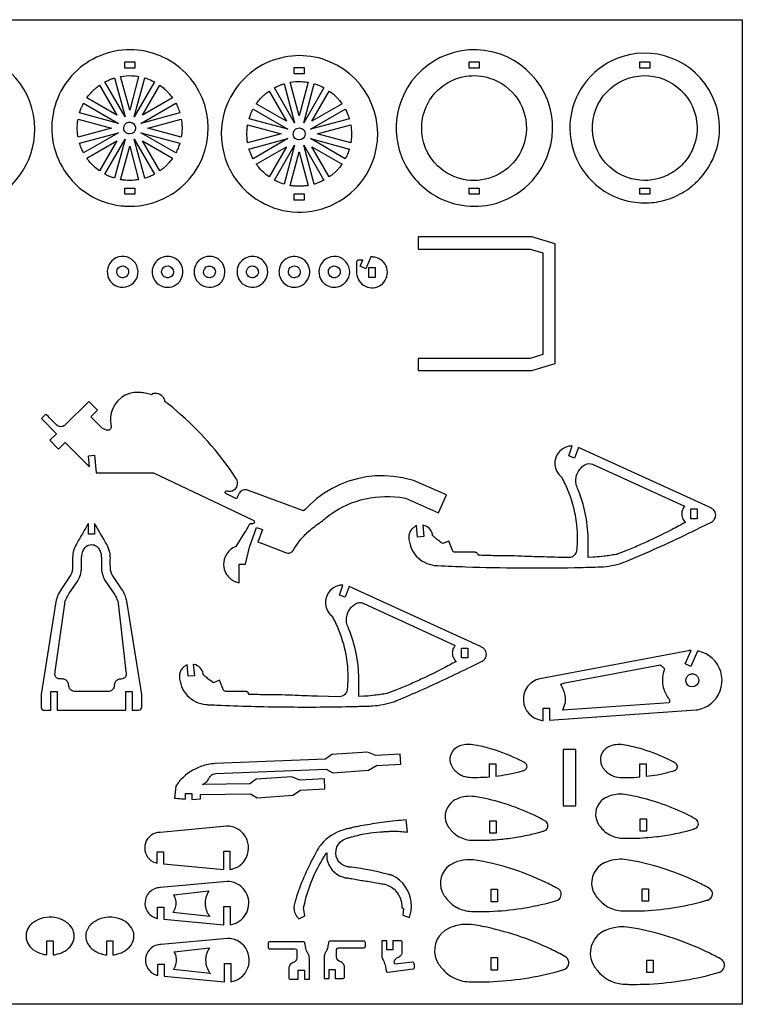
# Model space of a CAD drawing. Extents: x 1.7 to 38, y 13.6 to 33.3.
# Tile 3 of 3: x 23.6 to 38, y 13.6 to 33.3. Entities that reach past the tile are written whole.
import ezdxf

# ---------------------------------------------------------------- set-up
doc = ezdxf.new("R2010")
doc.units = 0
doc.header["$MEASUREMENT"] = 0
doc.layers.get('0').update_dxf_attribs({"linetype": 'CONTINUOUS'})
doc.layers.add('SECTIONCUTEDGES', color=18, linetype='CONTINUOUS')

msp = doc.modelspace()

# ---------------------------------------------------------------- linework, layer by layer
msp.add_lwpolyline([(37.991, 13.618), (1.737, 13.618), (1.737, 33.269), (37.991, 33.269)], close=True)
at = {"layer": 'SECTIONCUTEDGES'}
for points in [[(21.037, 30.171, 0.325322), (22.784, 29.598, 0.325497), (23.865, 31.084, 0.371858), (22.532, 32.629, 0.371962), (20.809, 31.535, 0.115164), (20.764, 30.826, 0.115322)], [(25.771, 29.546, 0.112364), (26.443, 29.7, 0.210055), (27.259, 30.655, 0.414116), (26.216, 32.602, 0.414311), (24.269, 31.559, 0.221929), (24.459, 30.25, 0.222236), (25.583, 29.556, 0.015157), (25.674, 29.548, 0.014233)], [(31.676, 29.879, 0.206957), (32.873, 29.563, 0.283205), (34.124, 30.62, 0.410681), (33.145, 32.585, 0.410721), (31.169, 31.629, 0.157062), (31.14, 30.673, 0.156826)], [(28.128, 29.808, 0.254136), (29.584, 29.49, 0.254134), (30.644, 30.538, 0.414116), (29.6, 32.485, 0.414311), (27.654, 31.441, 0.14489), (27.649, 30.555, 0.144775)], [(35.233, 29.85, 0.096009), (35.754, 29.641, 0.068853), (36.179, 29.619, 0.067711), (36.554, 29.703, 0.064759), (36.909, 29.89, 0.042288), (37.094, 30.045, 0.076087), (37.365, 30.412, 0.210202), (37.449, 31.611, 0.404304), (35.584, 32.529, 0.290152), (34.56, 31.302, 0.289788)], [(25.665, 31.331), (25.262, 32.027, -0.012176), (25.35, 32.069, -0.019565), (25.406, 32.092, -0.009363), (25.431, 32.1, 0.003121), (25.456, 32.108)], [(25.758, 31.467), (25.578, 32.137, -0.057699), (25.802, 32.151, -0.024823), (25.937, 32.137)], [(25.851, 31.331), (26.059, 32.109, 0.006199), (26.064, 32.108, -0.0186), (26.068, 32.106), (26.165, 32.071, -0.018388), (26.209, 32.05, 0.006129), (26.253, 32.028)], [(29.142, 31.35), (28.963, 32.02, -0.057699), (29.187, 32.034, -0.024823), (29.322, 32.02)], [(31.912, 30.349, -0.211285), (31.589, 31.13, -0.111358), (31.702, 31.583, -0.08886), (31.917, 31.868, -0.085912), (32.227, 32.07, -0.063127), (32.471, 32.14, -0.114379), (32.945, 32.105, -0.173245), (33.506, 31.683, -0.172762), (33.674, 31, -0.286521), (32.996, 30.125, -0.286207)], [(36.726, 30.316, -0.083314), (36.423, 30.133, -0.158081), (35.78, 30.094, -0.418063), (35.032, 31.38, -0.417665), (36.328, 32.113, -0.195857), (36.949, 31.627, -0.195502), (37.055, 30.845, -0.076037), (36.93, 30.553, -0.077055)], [(24.902, 31.708, -0.014778), (24.964, 31.786, -0.028539), (25.035, 31.863, -0.018438), (25.08, 31.902, -0.011345), (25.156, 31.962), (25.503, 31.361)], [(26.012, 31.361), (26.359, 31.962, 0.006303), (26.392, 31.938, -0.01891), (26.424, 31.914, -0.017187), (26.462, 31.88, -0.012321), (26.513, 31.83, -0.018926), (26.554, 31.783, -0.012469), (26.613, 31.708)], [(28.287, 31.591, -0.014778), (28.348, 31.669, -0.028539), (28.42, 31.746, -0.018438), (28.465, 31.785, -0.011345), (28.541, 31.845), (28.887, 31.244)], [(29.049, 31.214), (28.647, 31.91, -0.012176), (28.735, 31.952, -0.019565), (28.791, 31.975, -0.009363), (28.816, 31.983, 0.003121), (28.841, 31.991)], [(29.235, 31.214), (29.444, 31.992, 0.006199), (29.448, 31.99, -0.0186), (29.453, 31.989), (29.55, 31.954, -0.018388), (29.594, 31.933, 0.006129), (29.638, 31.911)], [(29.397, 31.244), (29.744, 31.845, 0.006303), (29.776, 31.821, -0.01891), (29.808, 31.797, -0.017187), (29.847, 31.763, -0.012321), (29.897, 31.713, -0.018926), (29.939, 31.666, -0.012469), (29.998, 31.591)], [(24.756, 31.408, -0.012918), (24.784, 31.488, -0.018758), (24.807, 31.542, -0.010898), (24.821, 31.572, 0.003632), (24.836, 31.602), (25.533, 31.199)], [(25.982, 31.199), (26.679, 31.602, -0.026072), (26.719, 31.518, -0.02074), (26.759, 31.408)], [(28.141, 31.29, -0.012918), (28.169, 31.371, -0.018758), (28.191, 31.425, -0.010898), (28.206, 31.455, 0.003632), (28.221, 31.485), (28.918, 31.082)], [(29.367, 31.082), (30.063, 31.485, -0.026072), (30.103, 31.401, -0.020703), (30.144, 31.291)], [(24.727, 30.927, 0.006429), (24.721, 30.964, -0.01929), (24.716, 31.001), (24.711, 31.107), (24.716, 31.212, -0.018896), (24.721, 31.249, 0.006298), (24.727, 31.286), (25.397, 31.107)], [(26.118, 31.107), (26.788, 31.286, -0.035509), (26.803, 31.121, -0.037792), (26.794, 30.966, -0.007975), (26.791, 30.947, 0.002658), (26.788, 30.927)], [(25.803, 30.997, -0.781821), (25.666, 31.182, -0.781093), (25.874, 31.083, -0.122906), (25.849, 31.031, -0.122447)], [(28.112, 30.81, 0.006429), (28.106, 30.847, -0.01929), (28.101, 30.884), (28.095, 30.989), (28.101, 31.095, -0.018896), (28.106, 31.132, 0.006298), (28.112, 31.169), (28.782, 30.989)], [(29.187, 30.879, -0.385134), (29.037, 30.933, -0.384041), (29.076, 31.088, -0.445044), (29.247, 31.045, -0.443903)], [(29.503, 30.989), (30.172, 31.169, -0.035509), (30.187, 31.004, -0.037792), (30.179, 30.849, -0.007975), (30.176, 30.829, 0.002658), (30.173, 30.81)], [(24.837, 30.611, -0.020623), (24.776, 30.744, -0.019978), (24.758, 30.796, -0.019766), (24.756, 30.8, 0.006588), (24.755, 30.805), (25.533, 31.014)], [(25.262, 30.185), (25.665, 30.882), (25.456, 30.105, -0.012234), (25.378, 30.132, -0.017991), (25.326, 30.154, -0.010478), (25.294, 30.169, 0.003492)], [(26.059, 30.104), (25.851, 30.882), (26.253, 30.185, 0.006248), (26.209, 30.163, -0.018746), (26.165, 30.142), (26.068, 30.107, -0.018599), (26.064, 30.105, 0.006199)], [(25.982, 31.014), (26.759, 30.805, -0.023422), (26.724, 30.708, -0.022807), (26.679, 30.611)], [(28.221, 30.494, -0.020623), (28.161, 30.627, -0.019978), (28.142, 30.679, -0.019766), (28.141, 30.683, 0.006588), (28.14, 30.688), (28.918, 30.896)], [(29.367, 30.896), (30.144, 30.688, -0.023422), (30.109, 30.591, -0.022807), (30.063, 30.494)], [(24.902, 30.505), (25.503, 30.852), (25.156, 30.251, -0.024397), (25.05, 30.337, -0.042082), (24.943, 30.451, -0.010889), (24.922, 30.478, 0.00363)], [(25.578, 30.076), (25.758, 30.746), (25.937, 30.076, -0.013089), (25.846, 30.065, -0.036535), (25.706, 30.062, -0.015577), (25.649, 30.066, -0.012352)], [(26.359, 30.251), (26.012, 30.852), (26.613, 30.505, -0.014529), (26.545, 30.418, -0.022653), (26.498, 30.366), (26.424, 30.299, -0.018394), (26.392, 30.275, 0.006131)], [(28.541, 30.134, -0.024397), (28.434, 30.22, -0.042082), (28.327, 30.334, -0.010889), (28.307, 30.36, 0.00363), (28.287, 30.388), (28.887, 30.734)], [(28.647, 30.068), (29.049, 30.765), (28.841, 29.988, -0.012234), (28.763, 30.015, -0.017991), (28.711, 30.036, -0.010478), (28.679, 30.052, 0.003492)], [(29.444, 29.987), (29.235, 30.765), (29.638, 30.068, 0.006248), (29.594, 30.046, -0.018746), (29.55, 30.025), (29.453, 29.989, -0.018599), (29.448, 29.988, 0.006199)], [(29.744, 30.134), (29.397, 30.734), (29.998, 30.388, -0.014529), (29.93, 30.301, -0.022653), (29.882, 30.249), (29.808, 30.182, -0.018394), (29.777, 30.157, 0.006131)], [(28.963, 29.959), (29.142, 30.629), (29.322, 29.959, -0.013089), (29.23, 29.948, -0.036535), (29.09, 29.945, -0.015577), (29.034, 29.949, -0.012352)], [(25.422, 27.999, 0.865068), (25.873, 28.408, 0.86425), (25.324, 28.145, 0.072818), (25.362, 28.065, 0.072347)], [(26.33, 27.99, 0.318391), (26.686, 27.981, 0.317954), (26.813, 28.314, 0.517503), (26.343, 28.492, 0.517001)], [(27.156, 27.999, 0.74091), (27.647, 28.325, 0.740811), (27.058, 28.328, 0.14889), (27.057, 28.149, 0.148825)], [(28.013, 27.999, 0.331799), (28.38, 27.981, 0.331521), (28.502, 28.328, 0.502041), (28.037, 28.492, 0.501728)], [(28.874, 27.982, 0.63423), (29.352, 28.266, 0.633992), (28.828, 28.454, 0.223996), (28.74, 28.207, 0.223818)], [(29.659, 27.99, 0.166963), (29.841, 27.929, 0.218695), (30.08, 28.041, 0.177291), (30.151, 28.233, 0.171132), (30.08, 28.432, 0.189397), (29.891, 28.541, 0.183559), (29.671, 28.492, 0.164151), (29.554, 28.342, 0.158029), (29.549, 28.145, 0.081931), (29.589, 28.062, 0.075339)], [(30.575, 28.534), (30.473, 28.3), (30.358, 28.35), (30.412, 28.473), (30.322, 28.473, 0.146455), (30.305, 28.465, 0.196282), (30.289, 28.427), (30.289, 28.211, 0.597776), (30.779, 27.979, 0.597766), (30.702, 28.516, 0.052723), (30.645, 28.53, 0.044487)], [(25.582, 28.124, -0.127868), (25.529, 28.159, -0.137935), (25.502, 28.213, -0.320239), (25.56, 28.339, -0.324958), (25.697, 28.324, -0.217691), (25.736, 28.233, -0.220677), (25.693, 28.145, -0.140127), (25.63, 28.119, -0.112138)], [(26.485, 28.122, -0.15519), (26.421, 28.165, -0.312546), (26.413, 28.298, -0.392669), (26.567, 28.342, -0.389755), (26.624, 28.191, -0.204093), (26.561, 28.128, -0.136251), (26.491, 28.121, -0.015884), (26.488, 28.121, -0.015468)], [(27.277, 28.145, -0.389326), (27.256, 28.305, -0.393682), (27.413, 28.338, -0.425563), (27.45, 28.173, -0.30245), (27.328, 28.121, -0.064927), (27.301, 28.13, -0.063676)], [(28.098, 28.196, -0.275396), (28.118, 28.313, -0.267762), (28.233, 28.353, -0.183622), (28.301, 28.31, -0.175376), (28.327, 28.23, -0.249087), (28.272, 28.137, -0.472136)], [(29.005, 28.126, -0.160814), (28.948, 28.171, -0.156528), (28.928, 28.243, -0.261047), (28.986, 28.339, -0.251161), (29.102, 28.341, -0.13635), (29.145, 28.301, -0.240204), (29.155, 28.191, -0.195756), (29.094, 28.128, -0.192418)], [(29.802, 28.126, -0.355945), (29.726, 28.254, -0.188687), (29.768, 28.328, -0.315158), (29.904, 28.337, -0.316961), (29.959, 28.213, -0.219082), (29.901, 28.133, -0.217765)], [(24.165, 24.876), (24.34, 24.701), (24.472, 24.832), (24.956, 24.346), (24.934, 24.564), (25.054, 24.576), (25.09, 24.224), (26.233, 24.224), (28.226, 23.283, -0.168887), (28.246, 23.262, -0.362921), (28.233, 23.217, -0.089504), (28.222, 23.212, -0.079719), (28.207, 23.21, 0.015746), (28.189, 23.211, 0.104795), (28.168, 23.207, 0.167951), (28.137, 23.178, -0.009744), (28.053, 23.032), (27.88, 22.753, -0.104608), (27.875, 22.75, 0.035992), (27.852, 22.742, 0.188726), (27.663, 22.547, 0.136053), (27.636, 22.344, 0.111308), (27.692, 22.198, 0.142971), (27.858, 22.058, 0.032757), (27.887, 22.047, 0.017693), (27.943, 22.033), (27.943, 22.401), (28.068, 22.401), (28.153, 22.744), (28.291, 23.136), (28.409, 23.094), (28.32, 22.844, -0.0051), (28.37, 22.828, -0.011435), (28.393, 22.82), (28.871, 22.632, 0.161502), (28.956, 22.629, 0.169689), (29.022, 22.677, 0.018768), (29.044, 22.712, -0.030198), (29.138, 22.85, -0.042786), (29.31, 23.038, -0.036783), (29.542, 23.222, -0.013895), (29.566, 23.238, 0.025116), (29.59, 23.254, 0.025774), (29.623, 23.281, -0.018155), (29.682, 23.332, -0.204103), (31.149, 23.737), (31.267, 23.718), (31.925, 23.43), (32.081, 23.787), (31.424, 24.075), (31.204, 24.126), (31.025, 24.154), (30.844, 24.166), (30.663, 24.163), (30.482, 24.143), (30.304, 24.108), (30.13, 24.058), (29.961, 23.993), (29.798, 23.913), (29.642, 23.82), (29.496, 23.714), (29.359, 23.595, 0.013028), (29.333, 23.569, -0.002171), (29.232, 23.464), (28.11, 23.88, 0.161142), (28.02, 23.88, 0.167596), (27.951, 23.828, 0.03262), (27.938, 23.804, -0.002417), (27.889, 23.706), (27.675, 23.814, -0.162704), (27.667, 23.828, -0.252017), (27.675, 23.859, -0.283369), (27.708, 23.867, 0.098494), (27.77, 23.861, 0.501374), (27.903, 24.077, 0.048434), (27.89, 24.102, 0.007698), (27.791, 24.25, 0.069513), (26.617, 25.526, 0.005338), (26.512, 25.611, 0.010401), (26.456, 25.653, -0.035073), (26.462, 25.662, 0.136057), (26.463, 25.667, 0.100505), (26.463, 25.671, 0.016455), (26.454, 25.692, 0.341491), (26.234, 25.806, 0.016455), (26.212, 25.801, 0.112005), (26.209, 25.8, 0.134653), (26.206, 25.796, -0.022312), (26.201, 25.782, 0.028235), (26.094, 25.811, 0.028606), (25.987, 25.828, 0.006314), (25.954, 25.83, 0.013802), (25.938, 25.831), (25.846, 25.827), (25.756, 25.808), (25.671, 25.774), (25.592, 25.726), (25.523, 25.665), (25.465, 25.593), (25.42, 25.512), (25.39, 25.425), (25.374, 25.335), (25.374, 25.242), (25.39, 25.152, -0.120312), (25.383, 25.117, -0.115005), (25.36, 25.088, -0.125142), (25.33, 25.075, -0.119875), (25.296, 25.077), (25.216, 25.108), (24.983, 25.343), (25.116, 25.475), (24.941, 25.65), (24.472, 25.182, -0.145804), (24.405, 25.148, -0.210214), (24.311, 25.171, -0.016381), (24.307, 25.175, -0.008191), (24.299, 25.182, -0.009829), (24.256, 25.224, 0.001638), (24.085, 25.396), (23.997, 25.308), (24.297, 25.007)], [(34.718, 24.733), (34.643, 24.52), (34.525, 24.562), (34.596, 24.761, -0.009124), (34.549, 24.758, 0.035207), (34.524, 24.755), (34.455, 24.733), (34.392, 24.698), (34.338, 24.651), (34.295, 24.594), (34.265, 24.529), (34.248, 24.458), (34.247, 24.387), (34.261, 24.316), (34.288, 24.25), (34.329, 24.191), (34.382, 24.141, -0.066761), (34.388, 24.13, 0.023228), (34.397, 24.108, 0.00512), (34.439, 24.025, -0.014428), (34.479, 23.94, -0.05613), (34.65, 23.39, -0.057387), (34.692, 22.828, -0.014084), (34.682, 22.678, -0.122169), (34.656, 22.604, -0.258679), (34.519, 22.533, -0.000991), (34.096, 22.544, -0.003047), (33.579, 22.561, 0.006155), (33.301, 22.569, 0.003714), (33.159, 22.57, -0.004918), (33.016, 22.572, -0.002398), (32.868, 22.575, 0.000799), (32.719, 22.58, 0.028598), (32.707, 22.607, 0.161536), (32.681, 22.633, 0.057098), (32.669, 22.637, 0.047308), (32.654, 22.639), (32.256, 22.639, -0.081624), (32.236, 22.645, -0.074835), (32.218, 22.657, -0.020482), (32.214, 22.661, -0.045194), (32.213, 22.662), (32.13, 22.863), (32.01, 22.813), (31.983, 22.831, -0.015251), (31.905, 22.888, -0.015251), (31.831, 22.95, 0.009145), (31.812, 22.967, -0.096768), (31.808, 22.972, -0.120073), (31.806, 22.979, 0.047499), (31.804, 22.993, 0.141524), (31.742, 23.111, 0.141524), (31.627, 23.177, 0.016567), (31.618, 23.179, -0.005522), (31.609, 23.18), (31.632, 22.953), (31.507, 22.941), (31.484, 23.174, 0.004185), (31.429, 23.137, 0.073254), (31.383, 23.093, 0.086359), (31.344, 23.023, 0.085895), (31.332, 22.944, 0.181323), (31.481, 22.565, 0.182665), (31.84, 22.379, 0.017132), (31.909, 22.374, 0.002988), (32.472, 22.35, 0.006952), (33.555, 22.328, 0.006952), (34.639, 22.335, 0.001959), (35.11, 22.346, 0.061284), (35.536, 22.411, 0.032703), (35.712, 22.473, 0.000916), (35.901, 22.554, 0.00617), (36.528, 22.834, 0.006143), (37.151, 23.131), (37.377, 23.243, 0.107121), (37.432, 23.292, 0.158648), (37.46, 23.38, 0.179758), (37.424, 23.478, 0.084569), (37.377, 23.517, 0.011402), (37.362, 23.525, 0.006019), (37.333, 23.539)], [(34.912, 22.534, 0.001819), (34.912, 22.633, -0.005457), (34.912, 22.732, -0.005557), (34.914, 22.793, 0.010785), (34.915, 22.854, 0.044291), (34.867, 23.359, 0.045327), (34.733, 23.837, 0.011839), (34.69, 23.941, -0.056794), (34.672, 24, -0.12358), (34.683, 24.178, -0.12042), (34.778, 24.334, -0.074062), (34.857, 24.392, -0.231079), (34.999, 24.397, -0.017826), (35.005, 24.394, 0.011527), (35.012, 24.391), (36.839, 23.558, 0.033575), (36.811, 23.518, 0.089461), (36.784, 23.448, 0.115413), (36.788, 23.345, 0.115536), (36.838, 23.255, 0.020408), (36.846, 23.246, -0.006802), (36.855, 23.237, -0.003887), (36.59, 23.096, -0.01123), (36.185, 22.896, -0.006478), (35.928, 22.779, -0.006479), (35.668, 22.67), (35.493, 22.601, -0.027258), (35.472, 22.596, -0.004531), (35.345, 22.576, -0.00906), (35.235, 22.561, -0.005336), (35.047, 22.542, -0.019134), (35.028, 22.541, -0.021054), (35.01, 22.541)], [(24.183, 19.486), (24.183, 19.86), (24.308, 19.86), (24.308, 19.486), (25.683, 19.486), (25.683, 19.86), (25.808, 19.86), (25.808, 19.486), (25.944, 19.486, 0.185813), (25.982, 19.506, 0.172664), (26, 19.548), (26, 19.799), (25.702, 21.663, 0.048631), (25.673, 21.763, 0.053476), (25.596, 21.909), (25.419, 22.167, -0.042369), (25.403, 22.2, -0.05136), (25.378, 22.284, -0.022282), (25.374, 22.316, -0.018567), (25.372, 22.354, -0.006146), (25.372, 22.524, 0.052443), (25.361, 22.633, 0.080341), (25.299, 22.797, 0.0006), (25.058, 23.216), (25.058, 22.998), (24.933, 22.998), (24.933, 23.217, -0.001265), (24.813, 23.01, 0.003794), (24.694, 22.802, 0.058244), (24.639, 22.672, 0.063092), (24.619, 22.543, 0.016618), (24.619, 22.39, -0.039019), (24.616, 22.307, -0.08946), (24.575, 22.173, -0.007435), (24.573, 22.169, -0.011972), (24.572, 22.167), (24.394, 21.909, 0.048899), (24.324, 21.779, 0.053441), (24.286, 21.65), (23.992, 19.798), (23.992, 19.542, 0.185957), (24.012, 19.504, 0.172664), (24.054, 19.486, 0.016956), (24.099, 19.485, -0.004396)], [(24.285, 20.147, -0.187835), (24.265, 20.212, -0.028282), (24.268, 20.234, 0.010555), (24.272, 20.257), (24.461, 21.614, -0.055767), (24.489, 21.709, -0.048899), (24.543, 21.809), (24.724, 22.073, 0.039283), (24.752, 22.126, 0.054551), (24.789, 22.252, 0.021912), (24.795, 22.298, 0.018988), (24.798, 22.352, 0.00723), (24.798, 22.524, -0.03342), (24.8, 22.567, -0.101204), (24.848, 22.708, -0.223836), (24.967, 22.791, -0.159962), (25.072, 22.775, -0.155534), (25.149, 22.699, -0.055982), (25.181, 22.619, -0.058348), (25.193, 22.538, -0.012826), (25.193, 22.445, 0.009225), (25.193, 22.352, 0.056267), (25.21, 22.214, 0.058965), (25.256, 22.091, 0.007426), (25.262, 22.08, 0.011972), (25.266, 22.073), (25.447, 21.809, -0.04427), (25.496, 21.721, -0.04711), (25.525, 21.632, -0.004249), (25.526, 21.629, -0.011983), (25.526, 21.627), (25.683, 20.257, -0.002653), (25.689, 20.212, -0.124044), (25.684, 20.171, -0.265958), (25.612, 20.113, -0.032026), (25.569, 20.109, 0.095423), (25.526, 20.1, 0.129798), (25.476, 20.06, 0.129739), (25.452, 20.001, 0.026744), (25.45, 19.977, -0.059933), (25.447, 19.953, -0.165101), (25.403, 19.888, -0.156708), (25.326, 19.86), (24.666, 19.86, -0.145829), (24.593, 19.885, -0.209993), (24.542, 19.969, -0.017729), (24.539, 20, 0.079747), (24.532, 20.031, 0.142824), (24.489, 20.086, 0.142126), (24.423, 20.11, 0.022063), (24.383, 20.111, -0.046173), (24.343, 20.113, -0.187835)], [(30.139, 21.956), (30.063, 21.744), (29.945, 21.786), (30.016, 21.985, -0.009124), (29.969, 21.982, 0.035207), (29.944, 21.978), (29.876, 21.957), (29.813, 21.922), (29.759, 21.875), (29.716, 21.817), (29.685, 21.752), (29.669, 21.682), (29.668, 21.61), (29.681, 21.54), (29.709, 21.473), (29.75, 21.414), (29.802, 21.365, -0.066761), (29.808, 21.354, 0.023228), (29.817, 21.332, 0.00512), (29.859, 21.249, -0.014428), (29.899, 21.164, -0.058639), (30.075, 20.59, -0.059897), (30.11, 20.002, -0.014451), (30.1, 19.895, -0.181237), (30.051, 19.798, -0.094922), (30.002, 19.768, -0.087412), (29.941, 19.757), (29.516, 19.767, -0.003047), (29, 19.785, 0.006155), (28.721, 19.793, 0.003714), (28.579, 19.794, -0.004918), (28.437, 19.795, -0.002398), (28.288, 19.799, 0.000799), (28.14, 19.803, 0.028598), (28.128, 19.831, 0.161536), (28.102, 19.856, 0.057098), (28.09, 19.861, 0.047308), (28.075, 19.863), (27.676, 19.863, -0.088454), (27.657, 19.868, -0.074835), (27.638, 19.881, -0.020482), (27.635, 19.884, -0.045194), (27.633, 19.886), (27.55, 20.087), (27.43, 20.037), (27.377, 20.073, -0.015251), (27.319, 20.117, -0.012477), (27.252, 20.174, 0.009145), (27.232, 20.191, -0.096768), (27.228, 20.196, -0.120073), (27.226, 20.203, 0.047499), (27.225, 20.217, 0.141524), (27.163, 20.334, 0.141524), (27.048, 20.401, 0.016567), (27.038, 20.402, -0.005522), (27.029, 20.404), (27.052, 20.177), (26.928, 20.165), (26.904, 20.398, 0.004185), (26.85, 20.361, 0.073254), (26.803, 20.317, 0.086359), (26.765, 20.247, 0.085895), (26.752, 20.168, 0.185891), (26.907, 19.784, 0.184789), (27.281, 19.601, 0.011293), (27.324, 19.598, -0.000025), (27.498, 19.59, 0.008699), (28.864, 19.553, 0.008533), (30.257, 19.563, 0.002513), (30.355, 19.566, -0.003747), (30.454, 19.569, 0.001648), (30.556, 19.571, 0.012595), (30.611, 19.574, 0.03009), (30.819, 19.602, 0.028719), (31.031, 19.658, 0.022705), (31.111, 19.687, 0.003791), (31.574, 19.888, 0.004936), (32.073, 20.116, 0.004909), (32.571, 20.354), (32.798, 20.467, 0.107121), (32.852, 20.516, 0.158648), (32.881, 20.604, 0.179758), (32.845, 20.702, 0.084569), (32.798, 20.74, 0.011402), (32.783, 20.749, 0.006019), (32.753, 20.763)], [(30.333, 19.758, 0.001819), (30.333, 19.857, -0.005457), (30.333, 19.955, -0.002886), (30.335, 20.039, 0.011204), (30.335, 20.123, 0.045332), (30.28, 20.622, 0.045335), (30.136, 21.103, 0.013972), (30.113, 21.158, -0.030249), (30.101, 21.188, -0.04675), (30.089, 21.24, -0.071998), (30.091, 21.35, -0.113056), (30.152, 21.503, -0.112492), (30.275, 21.615, -0.11859), (30.346, 21.635, -0.115868), (30.42, 21.621, -0.017826), (30.426, 21.618, 0.011527), (30.432, 21.615), (32.259, 20.781, 0.03732), (32.229, 20.737, 0.102803), (32.202, 20.66, 0.112003), (32.213, 20.557, 0.112091), (32.267, 20.469, 0.01533), (32.271, 20.465, -0.00511), (32.276, 20.461, -0.003887), (32.01, 20.319, -0.01123), (31.606, 20.119, -0.006478), (31.349, 20.003, -0.006479), (31.089, 19.894), (30.914, 19.825, -0.027258), (30.893, 19.82, -0.004531), (30.766, 19.8, -0.00906), (30.655, 19.785, -0.005336), (30.468, 19.766, -0.019134), (30.448, 19.765, -0.021054), (30.431, 19.765)], [(34.017, 19.282), (34.017, 19.528), (34.142, 19.528), (34.142, 19.289), (37.066, 19.493, 0.064499), (37.203, 19.526, 0.11269), (37.425, 19.676, 0.26871), (37.56, 20.258, 0.268886), (37.122, 20.665, 0.009244), (37.111, 20.667, -0.003081), (37.099, 20.669), (36.964, 20.36), (36.849, 20.41), (36.967, 20.679, 0.007419), (36.931, 20.676, 0.015637), (36.915, 20.674), (33.946, 20.116, 0.364198), (33.619, 19.68, 0.365133), (33.992, 19.284, 0.008463), (34.004, 19.283, -0.002821)], [(34.408, 19.486), (34.456, 19.625, 0.033242), (34.46, 19.646, 0.018338), (34.463, 19.686, 0.037378), (34.462, 19.719, 0.017912), (34.452, 19.787, 0.022888), (34.44, 19.839, 0.034926), (34.428, 19.873, 0.01324), (34.397, 19.94, -0.004413), (34.364, 20.007, 0.006445), (34.405, 20.02, -0.019338), (34.446, 20.032), (36.358, 20.392), (36.38, 20.373, -0.018379), (36.401, 20.353, -0.018378), (36.421, 20.332), (36.439, 20.309), (36.423, 20.265, 0.139305), (36.413, 19.94, 0.102133), (36.518, 19.722, 0.033661), (36.53, 19.708, -0.097619), (36.535, 19.7, -0.082482), (36.537, 19.692, -0.025939), (36.537, 19.667, -0.02594), (36.536, 19.656, -0.012951), (36.533, 19.635)], [(36.902, 19.99, -0.908595), (37.06, 20.193, -0.9083), (36.944, 19.964, -0.048053), (36.922, 19.975, -0.047891)], [(32.943, 18.159), (32.943, 18.42), (33.068, 18.42), (33.068, 18.171, 0.01908), (33.292, 18.205, 0.017443), (33.534, 18.259), (33.621, 18.284, -0.038389), (33.638, 18.29, 0.080703), (33.655, 18.297, 0.501374), (33.663, 18.427, 0.054447), (33.642, 18.442, 0.011126), (33.485, 18.521, 0.045142), (32.918, 18.732, 0.025718), (32.61, 18.799, 0.068137), (32.47, 18.803, 0.069566), (32.337, 18.769, 0.072806), (32.255, 18.721, 0.110709), (32.181, 18.628), (32.164, 18.584), (32.154, 18.537), (32.153, 18.489), (32.16, 18.442), (32.175, 18.397), (32.197, 18.355, 0.021357), (32.21, 18.336, 0.014133), (32.245, 18.293, 0.103358), (32.378, 18.191, 0.100305), (32.545, 18.149, 0.015529), (32.7, 18.147, 0.017374)], [(35.946, 18.155), (35.946, 18.417), (36.071, 18.417), (36.071, 18.168, 0.01908), (36.295, 18.201, 0.017443), (36.537, 18.256), (36.624, 18.28, -0.038389), (36.641, 18.286, 0.080703), (36.658, 18.293, 0.501374), (36.666, 18.424, 0.054447), (36.646, 18.438, 0.011126), (36.489, 18.517, 0.045142), (35.922, 18.728, 0.025718), (35.613, 18.796, 0.068137), (35.473, 18.799, 0.069566), (35.34, 18.766, 0.072806), (35.258, 18.717, 0.110709), (35.184, 18.624), (35.167, 18.58), (35.157, 18.533), (35.156, 18.486), (35.163, 18.439), (35.178, 18.393), (35.2, 18.351, 0.021357), (35.213, 18.332, 0.014133), (35.248, 18.289, 0.103358), (35.381, 18.188, 0.100305), (35.548, 18.146, 0.015529), (35.703, 18.143, 0.017374)], [(26.655, 17.732, 0.003806), (26.72, 17.726, 0.001632), (26.872, 17.714), (26.872, 17.825), (26.997, 17.825), (26.997, 17.705), (27.169, 17.716), (27.169, 17.802), (28.171, 17.82), (28.305, 17.742), (29.015, 17.795), (29.172, 17.891), (29.658, 17.92), (29.646, 18.12), (29.158, 18.09), (28.993, 18.157), (28.283, 18.112), (28.158, 18.02), (27.209, 18.005, 0.083049), (27.281, 18.05, 0.08201), (27.335, 18.117, -0.01187), (27.352, 18.146, -0.066267), (27.377, 18.177, -0.078483), (27.425, 18.209, -0.083534), (27.477, 18.223), (29.682, 18.314), (29.817, 18.236), (30.526, 18.289), (30.684, 18.384), (31.17, 18.413), (31.158, 18.613), (30.67, 18.584), (30.505, 18.65), (29.795, 18.606), (29.67, 18.513), (27.464, 18.423, 0.064783), (27.193, 18.368, 0.125373), (26.775, 18.096, 0.01919), (26.724, 18.036), (26.678, 17.973)], [(32.306, 16.978, 0.065635), (32.435, 16.92, 0.062601), (32.58, 16.894, 0.012318), (32.732, 16.891, 0.017265), (33.064, 16.903, 0.006228), (33.122, 16.908, 0.002281), (33.279, 16.924, 0.012938), (33.439, 16.945, 0.018394), (33.781, 17.012, 0.00664), (33.899, 17.041), (34.016, 17.073, -0.044724), (34.032, 17.079, 0.087071), (34.06, 17.091, 0.501374), (34.072, 17.265, 0.052991), (34.049, 17.281, 0.012578), (33.835, 17.39, 0.062543), (32.788, 17.738, 0.01309), (32.643, 17.763, 0.069731), (32.466, 17.764, 0.049289), (32.332, 17.732, 0.034019), (32.273, 17.707, 0.017944), (32.232, 17.685, 0.01715), (32.218, 17.676), (32.169, 17.635), (32.128, 17.587), (32.095, 17.532), (32.072, 17.473), (32.06, 17.411), (32.058, 17.348), (32.067, 17.285), (32.087, 17.224), (32.117, 17.168, 0.030734), (32.135, 17.143, -0.007019), (32.155, 17.118, 0.03989), (32.231, 17.036, 0.046849)], [(35.345, 16.998, 0.113994), (35.588, 16.934, 0.012132), (35.825, 16.933, 0.014603), (36.056, 16.944, 0.007186), (36.281, 16.964, 0.012938), (36.441, 16.985, 0.018394), (36.784, 17.052, 0.00664), (36.902, 17.082), (37.018, 17.114, -0.044724), (37.034, 17.119, 0.087071), (37.063, 17.131, 0.501374), (37.075, 17.305, 0.052991), (37.052, 17.321, 0.012578), (36.838, 17.43, 0.062543), (35.791, 17.779, 0.01309), (35.646, 17.804, 0.069731), (35.469, 17.805, 0.049289), (35.335, 17.773, 0.034019), (35.276, 17.748, 0.017944), (35.235, 17.726, 0.01715), (35.221, 17.716), (35.172, 17.676), (35.13, 17.627), (35.098, 17.573), (35.075, 17.514), (35.063, 17.451), (35.061, 17.388), (35.07, 17.325), (35.09, 17.265), (35.119, 17.209, 0.030734), (35.138, 17.183, -0.007019), (35.158, 17.158, 0.03239), (35.22, 17.089, 0.073161)], [(29.136, 15.326), (29.258, 15.384), (29.232, 15.542), (29.253, 15.639, -0.083655), (29.637, 16.556, -0.00626), (29.664, 16.598, 0.002087), (29.692, 16.639, 0.006638), (29.692, 16.582, 0.043175), (29.698, 16.517), (29.713, 16.457), (29.736, 16.4), (29.766, 16.346), (29.803, 16.297), (29.846, 16.253), (29.895, 16.216), (29.948, 16.185), (30.005, 16.161), (30.064, 16.145, 0.028044), (30.095, 16.141, -0.017732), (30.125, 16.137, -0.012811), (30.257, 16.113, 0.01328), (30.389, 16.09, 0.012993), (30.449, 16.082, -0.01195), (30.509, 16.074, -0.010726), (30.652, 16.05, 0.00932), (30.795, 16.025, -0.00474), (30.845, 16.017, -0.025801), (30.854, 16.015, -0.314046), (31.19, 15.605, -0.022826), (31.191, 15.576, 0.007607), (31.191, 15.548), (31.227, 15.533), (31.211, 15.4), (31.339, 15.348, -0.00783), (31.349, 15.375, 0.023494), (31.359, 15.403), (31.376, 15.486), (31.383, 15.571), (31.379, 15.655), (31.365, 15.739), (31.34, 15.82), (31.305, 15.897), (31.261, 15.969), (31.209, 16.035), (31.148, 16.095), (31.081, 16.146), (31.007, 16.188, 0.037256), (30.993, 16.193, -0.003315), (30.934, 16.208, 0.034716), (30.183, 16.353, 0.01139), (30.133, 16.357, -0.034028), (30.107, 16.361), (30.046, 16.381), (29.99, 16.413), (29.944, 16.457), (29.907, 16.51), (29.884, 16.569), (29.874, 16.632), (29.878, 16.696), (29.895, 16.758), (29.926, 16.814), (29.969, 16.862), (30.021, 16.899, -0.025958), (30.035, 16.906, -0.012621), (30.08, 16.925, -0.017599), (30.148, 16.948, -0.012694), (30.304, 16.99, -0.049711), (30.822, 17.063, -0.008291), (30.852, 17.064, 0.013835), (30.881, 17.065, 0.008166), (30.93, 17.069, -0.020152), (31.022, 17.074, -0.024348), (31.151, 17.07, -0.020289), (31.304, 17.051), (31.28, 17.299, 0.009618), (30.844, 17.252, 0.010773), (30.457, 17.193, 0.002048), (30.279, 17.162, 0.021874), (30.195, 17.142, 0.013096), (30.173, 17.136, -0.020745), (30.151, 17.129, -0.016173), (30.109, 17.121, 0.028503), (30.032, 17.103, 0.148721), (29.58, 16.806, 0.008202), (29.555, 16.774, 0.016416), (29.543, 16.758, 0.017481), (29.526, 16.731, 0.006923), (29.44, 16.577, 0.047966), (29.073, 15.716, 0.008193), (29.046, 15.624, 0.054151), (29.037, 15.571, 0.093895), (29.052, 15.457, 0.093895), (29.108, 15.356, 0.028093), (29.122, 15.34, -0.009362)], [(26.307, 16.434), (26.306, 16.659), (26.432, 16.659), (26.432, 16.423), (27.635, 16.308), (27.635, 16.672), (27.76, 16.672), (27.76, 16.308, 0.047423), (27.853, 16.333, 0.099809), (27.996, 16.423, 0.170073), (28.127, 16.677, 0.122256), (28.104, 16.893, 0.096881), (28.023, 17.027, 0.123217), (27.839, 17.151, 0.038722), (27.781, 17.166, 0.035655), (27.717, 17.174, 0.006019), (27.702, 17.175, 0.014702), (27.696, 17.175), (26.369, 17.05, 0.005876), (26.322, 17.046, 0.023567), (26.311, 17.045, 0.319045), (26.061, 16.785, 0.318903), (26.224, 16.463, 0.035261), (26.261, 16.447, 0.02915)], [(35.315, 15.558, 0.113994), (35.601, 15.483, 0.012132), (35.88, 15.481, 0.059829), (37.147, 15.656), (37.284, 15.694, -0.044724), (37.303, 15.7, 0.087071), (37.337, 15.715, 0.501374), (37.351, 15.92, 0.052991), (37.324, 15.938, 0.012578), (37.072, 16.067, 0.062543), (35.84, 16.477, 0.009794), (35.684, 16.504, 0.06036), (35.5, 16.511, 0.075913), (35.27, 16.456, 0.006314), (35.245, 16.445, 0.013802), (35.234, 16.44), (35.169, 16.403), (35.112, 16.355), (35.063, 16.298), (35.025, 16.234), (34.998, 16.165), (34.983, 16.091), (34.981, 16.017), (34.992, 15.943), (35.015, 15.872), (35.05, 15.806, 0.027175), (35.065, 15.785, -0.003463), (35.096, 15.747, 0.032859), (35.17, 15.664, 0.053889), (35.273, 15.582, 0.018728)], [(32.296, 15.548, 0.113994), (32.581, 15.473, 0.012132), (32.861, 15.471, 0.059829), (34.127, 15.646), (34.264, 15.684, -0.044724), (34.283, 15.69, 0.087071), (34.317, 15.705, 0.501374), (34.331, 15.91, 0.052991), (34.304, 15.928, 0.012578), (34.052, 16.057, 0.062543), (32.82, 16.467, 0.009794), (32.664, 16.494, 0.06036), (32.481, 16.501, 0.075913), (32.25, 16.446, 0.006314), (32.225, 16.435, 0.013802), (32.214, 16.43), (32.149, 16.393), (32.092, 16.345), (32.043, 16.288), (32.005, 16.224), (31.978, 16.155), (31.964, 16.081), (31.962, 16.007), (31.973, 15.933), (31.996, 15.862), (32.03, 15.796, 0.027175), (32.046, 15.775, -0.003463), (32.076, 15.737, 0.032859), (32.15, 15.654, 0.053889), (32.254, 15.572, 0.018728)], [(26.312, 15.332), (26.312, 15.556), (26.437, 15.556), (26.437, 15.32), (27.641, 15.205), (27.641, 15.57), (27.766, 15.57), (27.766, 15.205, 0.05147), (27.865, 15.233, 0.107286), (28.015, 15.334, 0.219098), (28.135, 15.678, 0.219068), (27.952, 15.993, 0.070527), (27.843, 16.049, 0.070554), (27.723, 16.072, 0.006019), (27.708, 16.072, 0.014702), (27.702, 16.072), (26.374, 15.948, 0.006012), (26.333, 15.944, 0.049653), (26.288, 15.935, 0.199317), (26.1, 15.782, 0.276745), (26.116, 15.464, 0.112527), (26.214, 15.371, 0.077117)], [(26.624, 15.45, 0.036811), (26.655, 15.504, 0.086534), (26.684, 15.602, 0.075433), (26.68, 15.695, 0.075591), (26.649, 15.783, 0.014453), (26.643, 15.794, -0.004817), (26.637, 15.804), (27.34, 15.88, 0.075939), (27.281, 15.747, 0.1558), (27.29, 15.492, 0.037072), (27.315, 15.437, 0.029434), (27.355, 15.372)], [(24.231, 14.605, 0.027943), (24.325, 14.623, 0.074409), (24.462, 14.68, 0.105275), (24.595, 14.804, 0.255238), (24.627, 15.095, 0.127924), (24.52, 15.237, 0.103344), (24.323, 15.336, 0.09748), (24.09, 15.351, 0.100786), (23.875, 15.278, 0.113409), (23.739, 15.15, 0.265194), (23.718, 14.846, 0.119117), (23.826, 14.714, 0.097373), (24.014, 14.622, 0.01993), (24.044, 14.615, 0.009773), (24.106, 14.605), (24.106, 14.887), (24.231, 14.887)], [(25.3, 14.604), (25.3, 14.886), (25.425, 14.886), (25.425, 14.604, 0.027668), (25.522, 14.622, 0.055217), (25.617, 14.658, 0.085085), (25.754, 14.759, 0.151535), (25.84, 14.929, 0.187353), (25.796, 15.142, 0.110616), (25.661, 15.274, 0.074635), (25.518, 15.335, 0.126646), (25.215, 15.337, 0.102686), (25.016, 15.24, 0.126984), (24.906, 15.099, 0.265876), (24.94, 14.796, 0.110812), (25.082, 14.671, 0.05007), (25.181, 14.629, 0.044392)], [(32.217, 14.152, 0.113994), (32.534, 14.068, 0.012132), (32.844, 14.066, 0.059829), (34.252, 14.261), (34.404, 14.303, -0.044724), (34.425, 14.31, 0.087071), (34.463, 14.326, 0.501374), (34.478, 14.554, 0.052991), (34.448, 14.574, 0.012578), (34.168, 14.717, 0.062543), (32.799, 15.173, 0.009794), (32.626, 15.204, 0.06036), (32.422, 15.211, 0.075913), (32.166, 15.15, 0.006314), (32.138, 15.138, 0.013802), (32.126, 15.132), (32.054, 15.091), (31.99, 15.038), (31.936, 14.975), (31.894, 14.903), (31.864, 14.826), (31.848, 14.745), (31.846, 14.662), (31.858, 14.58), (31.883, 14.501), (31.922, 14.427, 0.027175), (31.939, 14.404, -0.003463), (31.972, 14.362, 0.02583), (32.04, 14.285, 0.060935), (32.17, 14.179, 0.018728)], [(35.375, 14.079, 0.046849), (35.499, 14.038, 0.043821), (35.637, 14.019, 0.00767), (35.727, 14.016, 0.008632), (35.953, 14.017, 0.059829), (37.361, 14.211), (37.513, 14.254, -0.044724), (37.534, 14.26, 0.087071), (37.572, 14.276, 0.501374), (37.587, 14.504, 0.052991), (37.557, 14.524, 0.012578), (37.277, 14.667, 0.062543), (35.908, 15.123, 0.009794), (35.735, 15.154, 0.06036), (35.531, 15.161, 0.075913), (35.275, 15.1, 0.006314), (35.247, 15.088, 0.013802), (35.235, 15.082), (35.163, 15.041), (35.099, 14.988), (35.045, 14.925), (35.003, 14.854), (34.973, 14.776), (34.957, 14.695), (34.955, 14.612), (34.967, 14.53), (34.992, 14.451), (35.031, 14.378, 0.027175), (35.048, 14.354, -0.003463), (35.081, 14.312, 0.02583), (35.149, 14.235, 0.060935), (35.279, 14.129, 0.037469)], [(26.321, 14.193), (26.321, 14.418), (26.446, 14.418), (26.446, 14.182), (27.65, 14.067), (27.65, 14.432), (27.775, 14.432), (27.775, 14.067, 0.05147), (27.874, 14.095, 0.107286), (28.024, 14.196, 0.274564), (28.126, 14.63, 0.274971), (27.794, 14.926, 0.024029), (27.746, 14.933, 0.032605), (27.711, 14.934), (26.384, 14.81, 0.005876), (26.337, 14.806, 0.023567), (26.325, 14.804, 0.338335), (26.073, 14.523, 0.338371), (26.278, 14.205, 0.017682), (26.295, 14.2, 0.01173)], [(26.646, 14.666), (27.349, 14.742, 0.027636), (27.314, 14.677, 0.051025), (27.287, 14.602, 0.106989), (27.282, 14.42, 0.104563), (27.354, 14.248, 0.011182), (27.359, 14.241, -0.003727), (27.365, 14.234), (26.633, 14.312, 0.036811), (26.664, 14.366, 0.086534), (26.693, 14.464, 0.075433), (26.689, 14.557, 0.075591), (26.658, 14.645, 0.014453), (26.652, 14.656, -0.004817)], [(29.121, 14.119), (29.121, 14.297), (29.246, 14.297), (29.246, 14.119), (29.346, 14.119, -0.001774), (29.347, 14.325, 0.005323), (29.346, 14.531, 0.074659), (29.335, 14.597, 0.078228), (29.307, 14.654, 0.030172), (29.303, 14.658, -0.06218), (29.299, 14.663, -0.043803), (29.294, 14.676, -0.015581), (29.277, 14.731, -0.013564), (29.269, 14.764, -0.012396), (29.263, 14.801, -0.000611), (29.257, 14.84, 0.317491), (29.233, 14.865, 0.023467), (29.231, 14.865, 0.011768), (29.227, 14.865), (28.553, 14.865, 0.185889), (28.531, 14.856, 0.185889), (28.522, 14.834, 0.012559), (28.521, 14.796, 0.012559), (28.522, 14.758, 0.385084), (28.553, 14.727), (29.065, 14.727, -0.385084), (29.096, 14.695), (29.096, 14.542, -0.140934), (29.077, 14.489, -0.142668), (29.032, 14.455, -0.012498), (29.017, 14.449, 0.057452), (29.002, 14.442, 0.082815), (28.965, 14.411, 0.082815), (28.941, 14.369, 0.013896), (28.937, 14.358, 0.038477), (28.936, 14.353), (28.936, 14.151, 0.185889), (28.945, 14.129, 0.185889), (28.967, 14.119, 0.015071), (28.998, 14.119, -0.002512)], [(29.64, 14.135), (29.739, 14.135), (29.739, 14.313), (29.864, 14.313), (29.864, 14.135, -0.002512), (29.988, 14.135, 0.015071), (30.019, 14.135, 0.185889), (30.041, 14.145, 0.185889), (30.05, 14.166), (30.05, 14.369, 0.071586), (30.044, 14.391, 0.063601), (30.021, 14.427, 0.143034), (29.957, 14.47, -0.055411), (29.939, 14.478, -0.121828), (29.905, 14.511, -0.120265), (29.889, 14.558), (29.889, 14.711, -0.385084), (29.921, 14.742), (30.433, 14.742, 0.385084), (30.464, 14.774, 0.012559), (30.465, 14.812, 0.012559), (30.464, 14.85, 0.185889), (30.455, 14.871, 0.185889), (30.433, 14.881), (29.759, 14.881, 0.149897), (29.739, 14.874, 0.169825), (29.729, 14.859, 0.040846), (29.726, 14.843, -0.028197), (29.717, 14.782, -0.029318), (29.695, 14.699, -0.075684), (29.679, 14.669, 0.078228), (29.651, 14.613, 0.074659), (29.64, 14.547, 0.005323), (29.639, 14.341, -0.001774)], [(31.053, 14.416, -0.27052), (31.055, 14.507, -0.179679), (31.113, 14.552, 0.119755), (31.161, 14.582, 0.106739), (31.196, 14.635, 0.013896), (31.2, 14.647, 0.038477), (31.201, 14.651), (31.201, 14.854, 0.185889), (31.192, 14.875, 0.185889), (31.17, 14.885, 0.015071), (31.139, 14.886, -0.002512), (31.015, 14.885), (31.015, 14.707), (30.89, 14.707), (30.89, 14.885), (30.791, 14.885), (30.791, 14.558, 0.081137), (30.794, 14.551, -0.024824), (30.808, 14.526, -0.040706), (30.849, 14.429, -0.039526), (30.874, 14.323, -0.000611), (30.88, 14.284, 0.317491), (30.904, 14.259, 0.023467), (30.907, 14.259, 0.0277), (30.91, 14.259), (31.421, 14.324, 0.185889), (31.441, 14.337, 0.185889), (31.447, 14.359, 0.012559), (31.444, 14.397, 0.012559), (31.438, 14.435, 0.185889), (31.426, 14.455, 0.186046), (31.403, 14.462)]]:
    msp.add_lwpolyline(points, format="xyb", close=True, dxfattribs=at)
for points in [[(25.659, 32.304), (25.659, 32.429), (25.858, 32.429), (25.858, 32.304)], [(32.535, 32.304), (32.535, 32.429), (32.734, 32.429), (32.734, 32.304)], [(35.943, 32.429), (36.142, 32.429), (36.142, 32.304), (35.943, 32.304)], [(29.043, 32.187), (29.043, 32.312), (29.243, 32.312), (29.243, 32.187)], [(25.659, 29.784), (25.659, 29.909), (25.858, 29.909), (25.858, 29.784)], [(32.535, 29.784), (32.535, 29.909), (32.734, 29.909), (32.734, 29.784)], [(35.943, 29.784), (35.943, 29.909), (36.142, 29.909), (36.142, 29.784)], [(29.043, 29.667), (29.043, 29.792), (29.243, 29.792), (29.243, 29.667)], [(31.519, 26.268), (33.788, 26.268), (34.252, 26.409), (34.252, 28.793), (33.788, 28.933), (31.519, 28.933), (31.519, 28.691), (33.752, 28.691), (34.01, 28.614), (34.01, 26.588), (33.752, 26.51), (31.519, 26.51)], [(30.534, 28.127), (30.534, 28.326), (30.659, 28.326), (30.659, 28.127)], [(37.088, 23.505), (37.088, 23.306), (36.963, 23.306), (36.963, 23.505)], [(32.508, 20.729), (32.508, 20.53), (32.383, 20.53), (32.383, 20.729)], [(34.664, 17.577), (34.664, 18.702), (34.415, 18.702), (34.415, 17.577)], [(35.953, 17.073), (35.953, 17.322), (36.078, 17.322), (36.078, 17.073)], [(32.951, 17.032), (32.951, 17.281), (33.076, 17.281), (33.076, 17.032)], [(35.994, 15.674), (35.994, 15.923), (36.119, 15.923), (36.119, 15.674)], [(32.975, 15.664), (32.975, 15.913), (33.1, 15.913), (33.1, 15.664)], [(33.101, 14.549), (33.101, 14.3), (32.976, 14.3), (32.976, 14.549)], [(36.085, 14.25), (36.085, 14.499), (36.21, 14.499), (36.21, 14.25)]]:
    msp.add_lwpolyline(points, close=True, dxfattribs=at)

doc.saveas('drawing.dxf')
